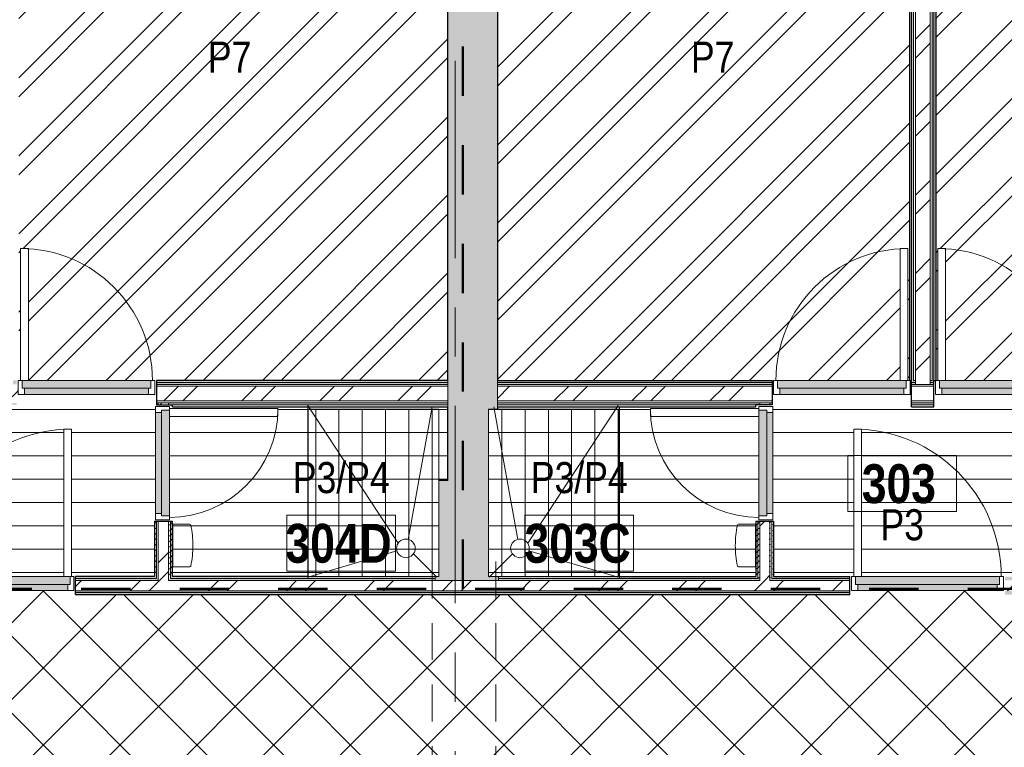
# Model space of a CAD drawing. Header units: millimetres. Extents: x -2764 to 55441, y -2158 to 22251.
# Tile 59 of 70: x 15192 to 21539, y 10874 to 15560. Entities that reach past the tile are written whole.
import ezdxf

# ---------------------------------------------------------------- set-up
doc = ezdxf.new("R2010")
doc.units = ezdxf.units.MM
for name, pattern in [('Dash', [635, 317.5, -317.5]), ('Grid Line 1_2_', [2222.5, 1270, -317.5, 317.5, -317.5]), ('Overhead', [396.875, 238.125, -158.75])]:
    doc.linetypes.add(name, pattern=pattern)
for name, color, linetype, lineweight, true_color in [('_ hall', 9, 'Continuous', 9, 0x808080), ('_Tuletõkketsoon', 1, 'Dash', 50, 0xff0000), ('Color Fill-2', 9, 'Continuous', 9, 0x808080), ('Color Fill-3', 7, 'Continuous', 9, 0xc0c040), ('Color Fill-4', 7, 'Continuous', 9, 0xab8450), ('Cut Pattern-1', 7, 'Continuous', 25, 0x787878), ('Cut Pattern-2', 7, 'Continuous', 9, 0x787878), ('Detail Items-2', 9, 'Continuous', 9, 0x808080), ('Doors-1', 7, 'Continuous', 9, 0x7da2b7), ('Doors-3', 7, 'Continuous', 9, 0x646464), ('Room Tags-1', 7, 'Continuous', 9, 0x800000)]:
    doc.layers.add(name, color=color, linetype=linetype, lineweight=lineweight, true_color=true_color)
for name, color, linetype, lineweight in [('_Overhead_', 7, 'Overhead', 9), ('Common Edges', 7, 'Continuous', 9), ('Cut Pattern-3', 7, 'Continuous', 9), ('Doors', 7, 'Continuous', 9), ('Doors-2', 7, 'Continuous', 18), ('Generic Models', 7, 'Continuous', 9), ('Grids-1', 7, 'Grid Line 1_2_', 9), ('Plan Swing', 7, 'Continuous', 9), ('Room Tags', 7, 'Continuous', 9), ('Thin Lines', 7, 'Continuous', 9), ('Walls-1', 7, 'Continuous', 25)]:
    doc.layers.add(name, color=color, linetype=linetype, lineweight=lineweight)
doc.styles.add('Swis721 Cn BT_1', font='swissc.ttf', dxfattribs={"height": 200})
doc.styles.add('Swis721 Cn BT_B', font='swisscb.ttf', dxfattribs={"height": 250})
pattern_1 = [(45, (0, 0), (0, 35.355339), [25, -25])]
pattern_2 = [(45, (0, 0), (-251.447, 251.447), []), (45, (0, 381), (-251.447, 251.447), [])]
pattern_3 = [(0, (0, 0), (0, 150), [])]

# ---------------------------------------------------------------- blocks, each defined once
blk = doc.blocks.new('SMA_D01_ 1-poolne - SU-P-10- 900x2100 3 korrus-2368596-3 Korruse põrandate  plaan')
at = {"layer": 'Doors-1'}
for points in [[(375, 34.5), (415, 34.5), (415, 84.5), (-415, 84.5), (-415, 34.5), (127.3, 34.5)], [(127.3, -5.5), (400, -5.5), (400, 34.5), (-400, 34.5), (-400, -5.5), (77.3, -5.5)]]:
    blk.add_hatch(color=256, dxfattribs=at).paths.add_polyline_path(points, flags=0)
at = {"layer": 'Doors'}
for p, q in [((375, 84.5), (-415, 84.5)), ((-400, 34.5), (400, 34.5)), ((400, -5.5), (-400, -5.5))]:
    blk.add_line(p, q, dxfattribs=at)
at = {"layer": 'Doors-2'}
for p, q in [((425, 934.5), (375, 934.5)), ((375, 934.5), (375, 84.5)), ((425, 84.5), (425, 934.5)), ((-415, 84.5), (-440, 84.5)), ((-440, 84.5), (-440, -5.5)), ((-415, 34.5), (-415, 84.5)), ((375, 84.5), (425, 84.5)), ((415, 84.5), (415, 34.5)), ((440, 84.5), (425, 84.5)), ((440, -5.5), (440, 84.5)), ((-400, 34.5), (-415, 34.5)), ((-400, -5.5), (-400, 34.5)), ((415, 34.5), (400, 34.5)), ((400, 34.5), (400, -5.5)), ((-440, -5.5), (-400, -5.5)), ((400, -5.5), (440, -5.5))]:
    blk.add_line(p, q, dxfattribs=at)
at = {"layer": 'Plan Swing'}
blk.add_arc((425, 84.5), 850, 90, 180, dxfattribs=at)
blk = doc.blocks.new('SMA_D01_ 1-poolne - SU-P-10- 900x2100 3 korrus-2368595-3 Korruse põrandate  plaan')
at = {"layer": 'Doors-1'}
for points in [[(-175.3, 5.5), (-400, 5.5), (-400, -34.5), (400, -34.5), (400, 5.5), (375, 5.5)], [(-277.2, -34.5), (-415, -34.5), (-415, -84.5), (415, -84.5), (415, -34.5), (-175.3, -34.5)]]:
    blk.add_hatch(color=256, dxfattribs=at).paths.add_polyline_path(points, flags=0)
at = {"layer": 'Doors'}
for p, q in [((-400, 5.5), (400, 5.5)), ((400, -34.5), (-400, -34.5)), ((-415, -84.5), (375, -84.5))]:
    blk.add_line(p, q, dxfattribs=at)
at = {"layer": 'Doors-2'}
for p, q in [((-440, -84.5), (-440, 5.5)), ((-440, 5.5), (-400, 5.5)), ((-400, 5.5), (-400, -34.5)), ((400, -34.5), (400, 5.5)), ((400, 5.5), (440, 5.5)), ((440, 5.5), (440, -84.5)), ((-415, -34.5), (-415, -84.5)), ((-400, -34.5), (-415, -34.5)), ((415, -34.5), (400, -34.5)), ((415, -84.5), (415, -34.5)), ((-415, -84.5), (-440, -84.5)), ((375, -84.5), (425, -84.5)), ((375, -934.5), (375, -84.5)), ((425, -84.5), (425, -934.5)), ((440, -84.5), (425, -84.5)), ((425, -934.5), (375, -934.5))]:
    blk.add_line(p, q, dxfattribs=at)
at = {"layer": 'Plan Swing'}
blk.add_arc((425, -84.5), 850, 180, 270, dxfattribs=at)
blk = doc.blocks.new('SMA_D01_ 1-poolne - SU-P-04 - 750x2100-1929738-3 Korruse põrandate  plaan')
at = {"layer": 'Doors-3'}
for points in [[(340, -38), (340, 12), (-340, 12), (-340, -38), (325, -38)], [(325, 52), (-325, 52), (-325, 12), (325, 12)]]:
    blk.add_hatch(color=256, dxfattribs=at).paths.add_polyline_path(points, flags=0)
at = {"layer": 'Doors'}
for p, q in [((-325, 52), (325, 52)), ((325, 12), (-325, 12)), ((-340, -38), (300, -38))]:
    blk.add_line(p, q, dxfattribs=at)
at = {"layer": 'Doors-2'}
for p, q in [((-365, -38), (-365, 52)), ((-365, 52), (-325, 52)), ((-340, 12), (-340, -38)), ((-325, 12), (-340, 12)), ((-325, 52), (-325, 12)), ((325, 12), (325, 52)), ((325, 52), (365, 52)), ((340, 12), (325, 12)), ((340, -38), (340, 12)), ((365, 52), (365, -38)), ((-340, -38), (-365, -38)), ((300, -38), (350, -38)), ((300, -738), (300, -38)), ((350, -38), (350, -738)), ((365, -38), (350, -38)), ((350, -738), (300, -738))]:
    blk.add_line(p, q, dxfattribs=at)
at = {"layer": 'Plan Swing'}
blk.add_arc((350, -38), 700, 180, 270, dxfattribs=at)
blk = doc.blocks.new('SMA_D01_ 1-poolne - SU-P-04 - 750x2100-1929737-3 Korruse põrandate  plaan')
at = {"layer": 'Doors-3'}
for points in [[(340, 38), (-340, 38), (-340, -12), (340, -12)], [(325, -12), (-325, -12), (-325, -52), (325, -52)]]:
    blk.add_hatch(color=256, dxfattribs=at).paths.add_polyline_path(points, flags=0)
at = {"layer": 'Doors'}
for p, q in [((300, 38), (-340, 38)), ((-325, -12), (325, -12)), ((325, -52), (-325, -52))]:
    blk.add_line(p, q, dxfattribs=at)
at = {"layer": 'Doors-2'}
for p, q in [((350, 738), (300, 738)), ((300, 738), (300, 38)), ((350, 38), (350, 738)), ((-340, 38), (-365, 38)), ((-365, 38), (-365, -52)), ((-340, -12), (-340, 38)), ((300, 38), (350, 38)), ((340, 38), (340, -12)), ((365, 38), (350, 38)), ((365, -52), (365, 38)), ((-365, -52), (-325, -52)), ((-325, -12), (-340, -12)), ((-325, -52), (-325, -12)), ((340, -12), (325, -12)), ((325, -12), (325, -52)), ((325, -52), (365, -52))]:
    blk.add_line(p, q, dxfattribs=at)
at = {"layer": 'Plan Swing'}
blk.add_arc((350, 38), 700, 90, 180, dxfattribs=at)
blk = doc.blocks.new('SMA_D01_ 1-poolne - SU-P-07 - 1000x2100 3korrus-2306931-3 Korruse põrandate  plaan')
at = {"layer": 'Doors-1'}
for points in [[(-450, -8), (450, -8), (450, 32), (-450, 32)], [(425, -58), (465, -58), (465, -8), (-465, -8), (-465, -58), (404.6, -58)]]:
    blk.add_hatch(color=256, dxfattribs=at).paths.add_polyline_path(points, flags=0)
at = {"layer": 'Doors'}
for p, q in [((-450, 32), (450, 32)), ((-465, -58), (425, -58)), ((450, -8), (-450, -8))]:
    blk.add_line(p, q, dxfattribs=at)
at = {"layer": 'Doors-2'}
for p, q in [((-490, -58), (-490, 32)), ((-490, 32), (-450, 32)), ((-450, 32), (-450, -8)), ((450, -8), (450, 32)), ((450, 32), (490, 32)), ((490, 32), (490, -58)), ((-465, -58), (-490, -58)), ((-465, -8), (-465, -58)), ((-450, -8), (-465, -8)), ((425, -58), (475, -58)), ((425, -1008), (425, -58)), ((465, -8), (450, -8)), ((465, -58), (465, -8)), ((475, -58), (475, -1008)), ((490, -58), (475, -58)), ((475, -1008), (425, -1008))]:
    blk.add_line(p, q, dxfattribs=at)
at = {"layer": 'Plan Swing'}
blk.add_arc((475, -58), 950, 180, 270, dxfattribs=at)
blk = doc.blocks.new('SMA_D01_ 1-poolne - SU-P-07 - 1000x2100 3korrus-2306930-3 Korruse põrandate  plaan')
at = {"layer": 'Doors-1'}
for points in [[(450, 58), (-465, 58), (-465, 8), (465, 8), (465, 58)], [(-450, 8), (-450, -32), (450, -32), (450, 8), (82.2, 8)]]:
    blk.add_hatch(color=256, dxfattribs=at).paths.add_polyline_path(points, flags=0)
at = {"layer": 'Doors'}
for p, q in [((425, 58), (-465, 58)), ((-450, 8), (450, 8)), ((450, -32), (-450, -32))]:
    blk.add_line(p, q, dxfattribs=at)
at = {"layer": 'Doors-2'}
for p, q in [((475, 1008), (425, 1008)), ((425, 1008), (425, 58)), ((475, 58), (475, 1008)), ((-465, 58), (-490, 58)), ((-490, 58), (-490, -32)), ((-465, 8), (-465, 58)), ((-450, 8), (-465, 8)), ((-450, -32), (-450, 8)), ((425, 58), (475, 58)), ((465, 8), (450, 8)), ((450, 8), (450, -32)), ((465, 58), (465, 8)), ((490, 58), (475, 58)), ((490, -32), (490, 58)), ((-490, -32), (-450, -32)), ((450, -32), (490, -32))]:
    blk.add_line(p, q, dxfattribs=at)
at = {"layer": 'Plan Swing'}
blk.add_arc((475, 58), 950, 90, 180, dxfattribs=at)
blk = doc.blocks.new('Mediclinics_Steel paper towel CZ folds dispenser_DT0106x - DT0106C-1389350-3 Korruse põrandate  plaan')
at = {"layer": 'Generic Models'}
for p, q in [((10095, 12180.1), (10095, 12315.6)), ((10204.4, 12317.6), (10097, 12317.6)), ((10095, 12180.1), (10095, 12044.6)), ((10204.4, 12042.6), (10097, 12042.6))]:
    blk.add_line(p, q, dxfattribs=at)
for centre, radius, start, end in [((10097, 12315.6), 2, 90, 180), ((10204.4, 12310.6), 7, 11.89221, 90), ((9584.5, 12180.1), 640.5, 0.00442, 11.89221), ((9584.5, 12180.2), 640.5, 348.10779, 359.99558), ((10097, 12044.6), 2, 180, 270), ((10204.4, 12049.6), 7, 270, 348.10779)]:
    blk.add_arc(centre, radius, start, end, dxfattribs=at)
blk = doc.blocks.new('1_0 Room Tag - 2_5mm Nr-411650-3 Korruse põrandate  plaan')
at = {"layer": 'Room Tags'}
for p, q in [((3.5, 1.8), (-3.5, 1.8)), ((-3.5, 1.8), (-3.5, -1.8)), ((3.5, 1.8), (3.5, -1.8)), ((3.5, -1.8), (-3.5, -1.8))]:
    blk.add_line(p, q, dxfattribs=at)

msp = doc.modelspace()

# ---------------------------------------------------------------- hatches: boundary and pattern name
at = {"layer": 'Color Fill-2'}
h = msp.add_hatch(dxfattribs=at)
h.set_pattern_fill('FP_38', color=256, style=0, pattern_type=2)
h.set_pattern_definition(pattern_3)
h.paths.add_polyline_path([(15541.7, 11915.1), (15551.7, 11915.1), (15551.7, 11973.1), (16060.8, 11973.1), (16060.8, 12329.6), (16118.8, 12329.6), (16118.8, 12339.6), (16066.8, 12339.6), (16066.8, 13069.6), (16118.8, 13069.6), (16118.8, 13079.6), (16073.3, 13079.6), (16073.3, 13151.6), (16063.3, 13151.6), (16063.3, 13146.1), (15183.3, 13146.1), (15183.3, 13151.6), (15173.3, 13151.6), (15173.3, 13067.1), (15029.3, 13067.1), (15029.3, 13151.6), (15019.3, 13151.6), (15019.3, 13146.1), (14139.3, 13146.1), (14139.3, 13151.6), (14129.3, 13151.6), (14129.3, 13079.6), (14083.8, 13079.6), (14083.8, 13069.6), (14135.8, 13069.6), (14135.8, 12339.6), (14083.8, 12339.6), (14083.8, 12329.6), (14141.8, 12329.6), (14141.8, 11973.1), (14551.7, 11973.1), (14551.7, 11915.1), (14561.7, 11915.1), (14561.7, 11973.1), (15476.7, 11973.1), (15476.7, 12923.1), (15526.7, 12923.1), (15526.7, 11973.1), (15541.7, 11973.1), (15541.7, 11923.1)], flags=0)
h = msp.add_hatch(dxfattribs=at)
h.set_pattern_fill('FP_38', color=256, style=0, pattern_type=2)
h.set_pattern_definition(pattern_3)
h.paths.add_polyline_path([(20554, 11915.1), (20554, 11973.1), (20569, 11973.1), (20569, 12923.1), (20619, 12923.1), (20619, 11973.1), (21534, 11973.1), (21534, 11915.1), (21544, 11915.1), (21544, 11973.1), (21972.3, 11973.1), (21972.3, 12329.6), (22030.3, 12329.6), (22030.3, 12339.6), (21978.3, 12339.6), (21978.3, 13069.6), (22030.3, 13069.6), (22030.3, 13079.6), (21985.7, 13079.6), (21985.7, 13151.6), (21975.7, 13151.6), (21975.7, 13146.1), (21095.7, 13146.1), (21095.7, 13151.6), (21085.7, 13151.6), (21085.7, 13067.1), (20941.7, 13067.1), (20941.7, 13151.6), (20931.7, 13151.6), (20931.7, 13146.1), (20051.7, 13146.1), (20051.7, 13151.6), (20041.7, 13151.6), (20041.7, 13079.6), (19995.3, 13079.6), (19995.3, 13069.6), (20047.3, 13069.6), (20047.3, 12339.6), (19995.3, 12339.6), (19995.3, 12329.6), (20053.3, 12329.6), (20053.3, 11973.1), (20544, 11973.1), (20544, 11915.1)], flags=0)
h = msp.add_hatch(dxfattribs=at)
h.set_pattern_fill('FP_38', color=256, style=0, pattern_type=2)
h.set_pattern_definition(pattern_3)
h.paths.add_polyline_path([(16286.3, 11973.1), (17051.2, 11973.1), (17051.2, 13052.1), (17893.9, 13052.1), (17893.9, 12592.2), (17951.7, 12592.2), (17951.7, 13067.1), (16176.8, 13067.1), (16176.8, 13079.6), (16118.8, 13079.6), (16118.8, 13069.6), (16156.8, 13069.6), (16156.8, 13054.6), (16856.8, 13054.6), (16856.8, 13004.6), (16156.8, 13004.6), (16156.8, 12339.6), (16118.8, 12339.6), (16118.8, 12329.6), (16176.8, 12329.6), (16176.8, 11973.1)], flags=0)
h = msp.add_hatch(dxfattribs=at)
h.set_pattern_fill('FP_38', color=256, style=0, pattern_type=2)
h.set_pattern_definition(pattern_3)
h.paths.add_polyline_path([(19057.4, 11973.1), (19937.3, 11973.1), (19937.3, 12329.6), (19995.3, 12329.6), (19995.3, 12339.6), (19957.3, 12339.6), (19957.3, 13004.6), (19257.3, 13004.6), (19257.3, 13054.6), (19957.3, 13054.6), (19957.3, 13069.6), (19995.3, 13069.6), (19995.3, 13079.6), (19937.3, 13079.6), (19937.3, 13067.1), (18271.7, 13067.1), (18271.7, 13052.1), (19057.4, 13052.1), (19057.4, 12092.5)], flags=0)
at = {"layer": 'Color Fill-3'}
h = msp.add_hatch(dxfattribs=at)
h.set_pattern_fill('FP_3', color=256, style=0, pattern_type=2)
h.set_pattern_definition(pattern_2)
h.paths.add_polyline_path([(16073.3, 13151.6), (16073.3, 13236.1), (17951.7, 13236.1), (17951.7, 18020.9), (17517.8, 18020.9), (17517.8, 18111.9), (15517.8, 18111.9), (15517.8, 18020.9), (15241.8, 18020.9), (15241.8, 17811.9), (15185.8, 17811.9), (15185.8, 13236.1), (15198.3, 13236.1), (15198.3, 14086.1), (15248.3, 14086.1), (15248.3, 13236.1), (16063.3, 13236.1), (16063.3, 13151.6)], flags=0)
h.paths.add_polyline_path([(15173.3, 13151.6), (15183.3, 13151.6), (15183.3, 13236.1), (15173.3, 13236.1), (15173.3, 13186.1)], flags=0)
h = msp.add_hatch(dxfattribs=at)
h.set_pattern_fill('FP_3', color=256, style=0, pattern_type=2)
h.set_pattern_definition(pattern_2)
h.paths.add_polyline_path([(20931.7, 13151.6), (20941.7, 13151.6), (20941.7, 13236.1), (20931.7, 13236.1), (20931.7, 13186.1)], flags=0)
h.paths.add_polyline_path([(20051.7, 13151.6), (20051.7, 13236.1), (20866.7, 13236.1), (20866.7, 14086.1), (20916.7, 14086.1), (20916.7, 13236.1), (20929.2, 13236.1), (20929.2, 17811.9), (20977.1, 17811.9), (20977.1, 18111.9), (20942.1, 18111.9), (20942.1, 18020.9), (20483.4, 18020.9), (20483.4, 18111.9), (18483.4, 18111.9), (18483.4, 18020.9), (18271.7, 18020.9), (18271.7, 13236.1), (20041.7, 13236.1), (20041.7, 13151.6)], flags=0)
h = msp.add_hatch(dxfattribs=at)
h.set_pattern_fill('FP_3', color=256, style=0, pattern_type=2)
h.set_pattern_definition(pattern_2)
h.paths.add_polyline_path([(21085.7, 13151.6), (21095.7, 13151.6), (21095.7, 13236.1), (21085.7, 13236.1), (21085.7, 13170.8)], flags=0)
h.paths.add_polyline_path([(21975.7, 13151.6), (21985.7, 13151.6), (21985.7, 13236.1), (22965.8, 13236.1), (22965.8, 13767.1), (23835.8, 13767.1), (23835.8, 14543.4), (23896.7, 14543.4), (23896.7, 17811.9), (21098.2, 17811.9), (21098.2, 13236.1), (21110.7, 13236.1), (21110.7, 14086.1), (21160.7, 14086.1), (21160.7, 13236.1), (21975.7, 13236.1), (21975.7, 13186.1)], flags=0)
at = {"layer": 'Color Fill-4'}
h = msp.add_hatch(dxfattribs=at)
h.set_pattern_fill('FP_39', color=256, style=0, pattern_type=2)
h.set_pattern_definition([(45, (0, 0), (-247.4874, 247.4874), []), (135, (0, 0), (-247.4874, -247.4874), [])])
h.paths.add_polyline_path([(15197.2, 10554.1), (15197.2, 10586.1), (16377.2, 10586.1), (16377.2, 10554.1), (16387.1, 10554.1), (16387.2, 10612.1), (18011.7, 10612.1), (18011.7, 10627.1), (20544, 10626.6), (20544, 10569.1), (20554, 10569.1), (20554, 10601.1), (21534, 10601.1), (21534, 10569.1), (21544, 10569.1), (21544, 10627.1), (23863.1, 10627.1), (24023.1, 10577.1), (29866, 10577.1), (29866, 10579.1), (30016, 10579.1), (30015.7, 11824.1), (29866, 11824.1), (29866, 11857.1), (27555.8, 11857.6), (27555.8, 11915.1), (27545.8, 11915.1), (27545.8, 11857.1), (27530.8, 11857.1), (27530.8, 10907.1), (27480.8, 10907.1), (27480.8, 11857.1), (26565.8, 11857.1), (26565.8, 11915.1), (26555.8, 11915.1), (26555.8, 11857.1), (21544, 11857.1), (21544, 11915.1), (21534, 11915.1), (21534, 11883.1), (20554, 11883.1), (20554, 11915.1), (20544, 11915.1), (20544, 11857.1), (15551.7, 11857.1), (15551.7, 11915.1), (15541.7, 11915.1), (15541.7, 11883.1), (14561.7, 11883.8), (14561.7, 11915.1), (14551.7, 11915.1), (14551.7, 11857.1), (9516.8, 11857.1), (9516.8, 11915.1), (9506.8, 11915.1), (9506.8, 11857.1), (8591.8, 11857.1), (8591.8, 10907.1), (8541.8, 10907.1), (8541.8, 11857.1), (8526.8, 11857.1), (8526.8, 11915.1), (8516.8, 11915.1), (8516.8, 11857.1), (5863.8, 11857.1), (5863.8, 10657.1), (12150.5, 10657.1), (12150.5, 10612.1), (15187.2, 10612.1), (15187.2, 10554.1)], flags=0)
at = {"layer": 'Cut Pattern-1'}
for points in [[(18213.9, 12592.2), (18213.9, 13052.1), (18271.7, 13052.1), (18271.7, 18116.9), (17951.7, 18116.9), (17951.7, 12592.2)], [(18279.5, 11948.1), (18279.5, 11973.1), (18213.9, 11973.1), (18213.9, 12592.2), (17893.9, 12592.2), (17893.9, 11973.1), (17869.5, 11973.1), (17869.5, 11948.1), (18271.7, 11948.1)]]:
    msp.add_hatch(color=256, dxfattribs=at).paths.add_polyline_path(points, flags=0)
at = {"layer": 'Cut Pattern-2'}
h = msp.add_hatch(dxfattribs=at)
h.set_pattern_fill('FP_3', color=256, style=0, pattern_type=2)
h.set_pattern_definition(pattern_2)
h.paths.add_polyline_path([(20966.2, 13211.1), (21061.2, 13211.1), (21061.2, 17811.9), (20966.2, 17811.9), (20966.2, 13223.6)], flags=0)
h = msp.add_hatch(dxfattribs=at)
h.set_pattern_fill('FP_3', color=256, style=0, pattern_type=2)
h.set_pattern_definition(pattern_2)
h.paths.add_polyline_path([(17878.1, 13104.1), (17951.7, 13104.1), (17951.7, 13199.1), (16073.3, 13199.1), (16073.3, 13104.1), (17239.2, 13104.1)], flags=0)
h.paths.add_polyline_path([(15173.3, 13104.1), (15173.3, 13199.1), (15029.3, 13199.1), (15029.3, 13104.1)], flags=0)
h.paths.add_polyline_path([(14052.1, 13104.1), (14129.3, 13104.1), (14129.3, 13199.1), (13151.8, 13199.1), (13151.8, 13104.1), (13406.3, 13104.1)], flags=0)
h = msp.add_hatch(dxfattribs=at)
h.set_pattern_fill('FP_3', color=256, style=0, pattern_type=2)
h.set_pattern_definition(pattern_2)
h.paths.add_polyline_path([(18271.7, 13104.1), (20041.7, 13104.1), (20041.7, 13199.1), (18271.7, 13199.1), (18271.7, 13138.3)], flags=0)
h.paths.add_polyline_path([(22349.8, 13104.1), (22965.8, 13104.1), (22965.8, 13199.1), (21985.7, 13199.1), (21985.7, 13104.1)], flags=0)
h.paths.add_polyline_path([(20954.2, 13104.1), (21085.7, 13104.1), (21085.7, 13199.1), (20941.7, 13199.1), (20941.7, 13104.1)], flags=0)
h = msp.add_hatch(dxfattribs=at)
h.set_pattern_fill('FP_3', color=256, style=0, pattern_type=2)
h.set_pattern_definition(pattern_2)
h.paths.add_polyline_path([(16085.8, 11948.1), (16151.8, 11948.1), (16151.8, 12329.6), (16085.8, 12329.6), (16085.8, 11960.6)], flags=0)
h.paths.add_polyline_path([(16085.8, 13079.6), (16151.8, 13079.6), (16151.8, 13092.1), (16085.8, 13092.1)], flags=0)
h = msp.add_hatch(dxfattribs=at)
h.set_pattern_fill('FP_3', color=256, style=0, pattern_type=2)
h.set_pattern_definition(pattern_2)
h.paths.add_polyline_path([(19962.3, 11948.1), (20028.3, 11948.1), (20028.3, 12329.6), (19962.3, 12329.6), (19962.3, 11956.6)], flags=0)
h.paths.add_polyline_path([(20028.3, 13079.6), (20028.3, 13092.1), (19962.3, 13092.1), (19962.3, 13079.6), (20014.4, 13079.6)], flags=0)
h = msp.add_hatch(dxfattribs=at)
h.set_pattern_fill('FP_3', color=256, style=0, pattern_type=2)
h.set_pattern_definition(pattern_2)
h.paths.add_polyline_path([(17951.7, 11882.1), (18054.5, 11882.1), (18054.5, 11948.1), (15551.7, 11948.1), (15551.7, 11882.1), (17239.2, 11882.1)], flags=0)
h.paths.add_polyline_path([(12656.8, 11882.1), (14551.7, 11882.1), (14551.7, 11948.1), (9516.8, 11948.1), (9516.8, 11882.1), (12653.5, 11882.1)], flags=0)
h.paths.add_polyline_path([(6654.9, 11882.1), (8516.8, 11882.1), (8516.8, 11948.1), (6388.1, 11948.1), (6388.1, 11882.1), (6654.5, 11882.1)], flags=0)
h = msp.add_hatch(dxfattribs=at)
h.set_pattern_fill('FP_3', color=256, style=0, pattern_type=2)
h.set_pattern_definition(pattern_2)
h.paths.add_polyline_path([(29866, 11882.1), (29866, 11948.1), (27555.8, 11948.1), (27555.8, 11882.1), (28738.1, 11882.1)], flags=0)
h.paths.add_polyline_path([(25863.4, 11882.1), (26555.8, 11882.1), (26555.8, 11948.1), (21544, 11948.1), (21544, 11882.1), (25543.9, 11882.1)], flags=0)
h.paths.add_polyline_path([(18271.7, 11882.1), (20544, 11882.1), (20544, 11948.1), (18054.5, 11948.1), (18054.5, 11882.1)], flags=0)
at = {"layer": 'Cut Pattern-3'}
h = msp.add_hatch(dxfattribs=at)
h.set_pattern_fill('FP_1', color=256, style=0, pattern_type=2)
h.set_pattern_definition(pattern_1)
h.paths.add_polyline_path([(20941.7, 13236.1), (20941.7, 17811.9), (20929.2, 17811.9), (20929.2, 13236.1)], flags=0)
h = msp.add_hatch(dxfattribs=at)
h.set_pattern_fill('FP_1', color=256, style=0, pattern_type=2)
h.set_pattern_definition(pattern_1)
h.paths.add_polyline_path([(20954.2, 13236.1), (20954.2, 17811.9), (20941.7, 17811.9), (20941.7, 13236.1)], flags=0)
h = msp.add_hatch(dxfattribs=at)
h.set_pattern_fill('FP_1', color=256, style=0, pattern_type=2)
h.set_pattern_definition(pattern_1)
h.paths.add_polyline_path([(21073.2, 13236.1), (21085.7, 13236.1), (21085.7, 17811.9), (21073.2, 17811.9), (21073.2, 13486.9)], flags=0)
h = msp.add_hatch(dxfattribs=at)
h.set_pattern_fill('FP_1', color=256, style=0, pattern_type=2)
h.set_pattern_definition(pattern_1)
h.paths.add_polyline_path([(21098.2, 13236.1), (21098.2, 17811.9), (21085.7, 17811.9), (21085.7, 13236.1)], flags=0)
h = msp.add_hatch(dxfattribs=at)
h.set_pattern_fill('FP_1', color=256, style=0, pattern_type=2)
h.set_pattern_definition(pattern_1)
h.paths.add_polyline_path([(16073.3, 13223.6), (17951.7, 13223.6), (17951.7, 13236.1), (16073.3, 13236.1)], flags=0)
h.paths.add_polyline_path([(15173.3, 13223.6), (15173.3, 13236.1), (15148.8, 13236.1), (15148.8, 13223.6), (15160.8, 13223.6)], flags=0)
h.paths.add_polyline_path([(15041.8, 13223.6), (15053.8, 13223.6), (15053.8, 13236.1), (15029.3, 13236.1), (15029.3, 13223.6)], flags=0)
h.paths.add_polyline_path([(13213.4, 13223.6), (14129.3, 13223.6), (14129.3, 13236.1), (13151.8, 13236.1), (13151.8, 13223.6), (13206.6, 13223.6)], flags=0)
h = msp.add_hatch(dxfattribs=at)
h.set_pattern_fill('FP_1', color=256, style=0, pattern_type=2)
h.set_pattern_definition(pattern_1)
h.paths.add_polyline_path([(17878.1, 13211.1), (17951.7, 13211.1), (17951.7, 13223.6), (16073.3, 13223.6), (16073.3, 13211.1), (17239.2, 13211.1)], flags=0)
h.paths.add_polyline_path([(15041.8, 13211.1), (15053.8, 13211.1), (15053.8, 13223.6), (15029.3, 13223.6), (15029.3, 13211.1)], flags=0)
h.paths.add_polyline_path([(15148.8, 13211.1), (15173.3, 13211.1), (15173.3, 13223.6), (15148.8, 13223.6)], flags=0)
h.paths.add_polyline_path([(13208.2, 13211.1), (14129.3, 13211.1), (14129.3, 13223.6), (13151.8, 13223.6), (13151.8, 13211.1), (13201.4, 13211.1)], flags=0)
h = msp.add_hatch(dxfattribs=at)
h.set_pattern_fill('FP_1', color=256, style=0, pattern_type=2)
h.set_pattern_definition(pattern_1)
h.paths.add_polyline_path([(22960.9, 13223.6), (22965.8, 13223.6), (22965.8, 13236.1), (21985.7, 13236.1), (21985.7, 13223.6), (22349.8, 13223.6)], flags=0)
h.paths.add_polyline_path([(20954.2, 13223.6), (20966.2, 13223.6), (20966.2, 13236.1), (20941.7, 13236.1), (20941.7, 13223.6)], flags=0)
h.paths.add_polyline_path([(21072.2, 13223.6), (21085.7, 13223.6), (21085.7, 13236.1), (21061.2, 13236.1), (21061.2, 13223.6)], flags=0)
h.paths.add_polyline_path([(18516.9, 13223.6), (20041.7, 13223.6), (20041.7, 13236.1), (18271.7, 13236.1), (18271.7, 13223.6)], flags=0)
h = msp.add_hatch(dxfattribs=at)
h.set_pattern_fill('FP_1', color=256, style=0, pattern_type=2)
h.set_pattern_definition(pattern_1)
h.paths.add_polyline_path([(22349.8, 13211.1), (22965.8, 13211.1), (22965.8, 13223.6), (21985.7, 13223.6), (21985.7, 13211.1)], flags=0)
h.paths.add_polyline_path([(21085.7, 13211.1), (21085.7, 13223.6), (21061.2, 13223.6), (21061.2, 13211.1), (21073.2, 13211.1)], flags=0)
h.paths.add_polyline_path([(20954.2, 13211.1), (20966.2, 13211.1), (20966.2, 13223.6), (20941.7, 13223.6), (20941.7, 13211.1)], flags=0)
h.paths.add_polyline_path([(18516.9, 13211.1), (20041.7, 13211.1), (20041.7, 13223.6), (18271.7, 13223.6), (18271.7, 13211.1)], flags=0)
h = msp.add_hatch(dxfattribs=at)
h.set_pattern_fill('FP_1', color=256, style=0, pattern_type=2)
h.set_pattern_definition(pattern_1)
h.paths.add_polyline_path([(16085.8, 13079.6), (16085.8, 13092.1), (16073.3, 13092.1), (16073.3, 13079.6)], flags=0)
h.paths.add_polyline_path([(16151.8, 13079.6), (17951.7, 13079.6), (17951.7, 13092.1), (16151.8, 13092.1)], flags=0)
h.paths.add_polyline_path([(14025.8, 13079.6), (14050.8, 13079.6), (14050.8, 13092.1), (13151.8, 13092.1), (13151.8, 13079.6), (13406.3, 13079.6)], flags=0)
h.paths.add_polyline_path([(14129.3, 13079.6), (14129.3, 13092.1), (14116.8, 13092.1), (14116.8, 13079.6)], flags=0)
h.paths.add_polyline_path([(15029.3, 13079.6), (15173.3, 13079.6), (15173.3, 13092.1), (15029.3, 13092.1)], flags=0)
h = msp.add_hatch(dxfattribs=at)
h.set_pattern_fill('FP_1', color=256, style=0, pattern_type=2)
h.set_pattern_definition(pattern_1)
h.paths.add_polyline_path([(21997.3, 13079.6), (21997.3, 13092.1), (21985.7, 13092.1), (21985.7, 13079.6)], flags=0)
h.paths.add_polyline_path([(22063.3, 13079.6), (22965.8, 13079.6), (22965.8, 13092.1), (22063.3, 13092.1)], flags=0)
h.paths.add_polyline_path([(21073.2, 13079.6), (21085.7, 13079.6), (21085.7, 13092.1), (20941.7, 13092.1), (20941.7, 13079.6), (21072.2, 13079.6)], flags=0)
h.paths.add_polyline_path([(19957.3, 13079.6), (19962.3, 13079.6), (19962.3, 13092.1), (18271.7, 13092.1), (18271.7, 13079.6), (19937.3, 13079.6)], flags=0)
h.paths.add_polyline_path([(20028.3, 13079.6), (20041.7, 13079.6), (20041.7, 13092.1), (20028.3, 13092.1)], flags=0)
h = msp.add_hatch(dxfattribs=at)
h.set_pattern_fill('FP_1', color=256, style=0, pattern_type=2)
h.set_pattern_definition(pattern_1)
h.paths.add_polyline_path([(16073.3, 11973.1), (16073.3, 12329.6), (16060.8, 12329.6), (16060.8, 11973.1)], flags=0)
h = msp.add_hatch(dxfattribs=at)
h.set_pattern_fill('FP_1', color=256, style=0, pattern_type=2)
h.set_pattern_definition(pattern_1)
h.paths.add_polyline_path([(16154.1, 11960.6), (16164.3, 11960.6), (16164.3, 12329.6), (16151.8, 12329.6), (16151.8, 11960.6)], flags=0)
h = msp.add_hatch(dxfattribs=at)
h.set_pattern_fill('FP_1', color=256, style=0, pattern_type=2)
h.set_pattern_definition(pattern_1)
h.paths.add_polyline_path([(16176.8, 11973.1), (16176.8, 12329.6), (16164.3, 12329.6), (16164.3, 11973.1)], flags=0)
h = msp.add_hatch(dxfattribs=at)
h.set_pattern_fill('FP_1', color=256, style=0, pattern_type=2)
h.set_pattern_definition(pattern_1)
h.paths.add_polyline_path([(19949.8, 11973.1), (19949.8, 12329.6), (19937.3, 12329.6), (19937.3, 11973.1)], flags=0)
h = msp.add_hatch(dxfattribs=at)
h.set_pattern_fill('FP_1', color=256, style=0, pattern_type=2)
h.set_pattern_definition(pattern_1)
h.paths.add_polyline_path([(19949.8, 11960.6), (19962.3, 11960.6), (19962.3, 12329.6), (19949.8, 12329.6), (19949.8, 11963)], flags=0)
h = msp.add_hatch(dxfattribs=at)
h.set_pattern_fill('FP_1', color=256, style=0, pattern_type=2)
h.set_pattern_definition(pattern_1)
h.paths.add_polyline_path([(20028.3, 11960.6), (20040.8, 11960.6), (20040.8, 12329.6), (20028.3, 12329.6), (20028.3, 11973.1)], flags=0)
h = msp.add_hatch(dxfattribs=at)
h.set_pattern_fill('FP_1', color=256, style=0, pattern_type=2)
h.set_pattern_definition(pattern_1)
h.paths.add_polyline_path([(20053.3, 11973.1), (20053.3, 12329.6), (20040.8, 12329.6), (20040.8, 11973.1)], flags=0)
h = msp.add_hatch(dxfattribs=at)
h.set_pattern_fill('FP_1', color=256, style=0, pattern_type=2)
h.set_pattern_definition(pattern_1)
h.paths.add_polyline_path([(17834.4, 11960.6), (17869.5, 11960.6), (17869.5, 11973.1), (16164.3, 11973.1), (16164.3, 11960.6), (17239.2, 11960.6)], flags=0)
h.paths.add_polyline_path([(15961.6, 11960.6), (16073.3, 11960.6), (16073.3, 11973.1), (15551.7, 11973.1), (15551.7, 11960.6)], flags=0)
h.paths.add_polyline_path([(13406.3, 11960.6), (14038.3, 11960.6), (14038.3, 11973.1), (12648.5, 11973.1), (12648.5, 11960.6), (13161.7, 11960.6)], flags=0)
h.paths.add_polyline_path([(14129.3, 11960.6), (14551.7, 11960.6), (14551.7, 11973.1), (14129.3, 11973.1)], flags=0)
h.paths.add_polyline_path([(11504, 11960.6), (12034, 11960.6), (12034, 11973.1), (11504, 11973.1)], flags=0)
h.paths.add_polyline_path([(12448.1, 11960.6), (12584, 11960.6), (12584, 11973.1), (12178, 11973.1), (12178, 11960.6)], flags=0)
h.paths.add_polyline_path([(10212.2, 11960.6), (11439.5, 11960.6), (11439.5, 11973.1), (10075.3, 11973.1), (10075.3, 11960.6)], flags=0)
h.paths.add_polyline_path([(9892.8, 11960.6), (9984.3, 11960.6), (9984.3, 11973.1), (9516.8, 11973.1), (9516.8, 11960.6), (9573.4, 11960.6)], flags=0)
h.paths.add_polyline_path([(6683.7, 11960.6), (7949.3, 11960.6), (7949.3, 11973.1), (6388.1, 11973.1), (6388.1, 11960.6), (6683.3, 11960.6)], flags=0)
h.paths.add_polyline_path([(8516.8, 11960.6), (8516.8, 11973.1), (8040.3, 11973.1), (8040.3, 11960.6), (8295.7, 11960.6)], flags=0)
h = msp.add_hatch(dxfattribs=at)
h.set_pattern_fill('FP_1', color=256, style=0, pattern_type=2)
h.set_pattern_definition(pattern_1)
h.paths.add_polyline_path([(17869.5, 11948.1), (17869.5, 11960.6), (16151.8, 11960.6), (16151.8, 11948.1), (17866.2, 11948.1)], flags=0)
h.paths.add_polyline_path([(15961.6, 11948.1), (16085.8, 11948.1), (16085.8, 11960.6), (15551.7, 11960.6), (15551.7, 11948.1)], flags=0)
h.paths.add_polyline_path([(14116.8, 11948.1), (14551.7, 11948.1), (14551.7, 11960.6), (14116.8, 11960.6)], flags=0)
h.paths.add_polyline_path([(14050.8, 11948.1), (14050.8, 11960.6), (12648.5, 11960.6), (12648.5, 11948.1), (14045.1, 11948.1)], flags=0)
h.paths.add_polyline_path([(12046.5, 11948.1), (12046.5, 11960.6), (11504, 11960.6), (11504, 11948.1), (11597.1, 11948.1)], flags=0)
h.paths.add_polyline_path([(10851, 11948.1), (11439.5, 11948.1), (11439.5, 11960.6), (10062.8, 11960.6), (10062.8, 11948.1), (10212.2, 11948.1)], flags=0)
h.paths.add_polyline_path([(12448.1, 11948.1), (12584, 11948.1), (12584, 11960.6), (12165.5, 11960.6), (12165.5, 11948.1)], flags=0)
h.paths.add_polyline_path([(9573.4, 11948.1), (9996.8, 11948.1), (9996.8, 11960.6), (9516.8, 11960.6), (9516.8, 11948.1)], flags=0)
h.paths.add_polyline_path([(8032.4, 11948.1), (8516.8, 11948.1), (8516.8, 11960.6), (8027.8, 11960.6), (8027.8, 11948.1)], flags=0)
h.paths.add_polyline_path([(6679.1, 11948.1), (7961.8, 11948.1), (7961.8, 11960.6), (6388.1, 11960.6), (6388.1, 11948.1), (6678.7, 11948.1)], flags=0)
h = msp.add_hatch(dxfattribs=at)
h.set_pattern_fill('FP_1', color=256, style=0, pattern_type=2)
h.set_pattern_definition(pattern_1)
h.paths.add_polyline_path([(28738.1, 11960.6), (29866, 11960.6), (29866, 11973.1), (28193.3, 11973.1), (28193.3, 11960.6), (28418.6, 11960.6)], flags=0)
h.paths.add_polyline_path([(28102.3, 11960.6), (28102.3, 11973.1), (27555.8, 11973.1), (27555.8, 11960.6), (28099.2, 11960.6)], flags=0)
h.paths.add_polyline_path([(25543.9, 11960.6), (26018.8, 11960.6), (26018.8, 11973.1), (24582.7, 11973.1), (24582.7, 11960.6), (24961.2, 11960.6)], flags=0)
h.paths.add_polyline_path([(26555.8, 11960.6), (26555.8, 11973.1), (26109.8, 11973.1), (26109.8, 11960.6), (26182.8, 11960.6)], flags=0)
h.paths.add_polyline_path([(24071.3, 11960.6), (24518.2, 11960.6), (24518.2, 11973.1), (24071.3, 11973.1)], flags=0)
h.paths.add_polyline_path([(23927.3, 11960.6), (23927.3, 11973.1), (23508.2, 11973.1), (23508.2, 11960.6), (23880.2, 11960.6)], flags=0)
h.paths.add_polyline_path([(21711, 11960.6), (21984.8, 11960.6), (21984.8, 11973.1), (21544, 11973.1), (21544, 11960.6)], flags=0)
h.paths.add_polyline_path([(22349.8, 11960.6), (23443.7, 11960.6), (23443.7, 11973.1), (22075.8, 11973.1), (22075.8, 11960.6)], flags=0)
h.paths.add_polyline_path([(18516.9, 11960.6), (19949.8, 11960.6), (19949.8, 11973.1), (18279.5, 11973.1), (18279.5, 11960.6)], flags=0)
h.paths.add_polyline_path([(20040.8, 11960.6), (20544, 11960.6), (20544, 11973.1), (20040.8, 11973.1)], flags=0)
h = msp.add_hatch(dxfattribs=at)
h.set_pattern_fill('FP_1', color=256, style=0, pattern_type=2)
h.set_pattern_definition(pattern_1)
h.paths.add_polyline_path([(29866, 11948.1), (29866, 11960.6), (28180.8, 11960.6), (28180.8, 11948.1), (28738.1, 11948.1)], flags=0)
h.paths.add_polyline_path([(27555.8, 11948.1), (28114.8, 11948.1), (28114.8, 11960.6), (27555.8, 11960.6)], flags=0)
h.paths.add_polyline_path([(26031.3, 11948.1), (26031.3, 11960.6), (24582.7, 11960.6), (24582.7, 11948.1), (25863.4, 11948.1)], flags=0)
h.paths.add_polyline_path([(26097.3, 11948.1), (26555.8, 11948.1), (26555.8, 11960.6), (26097.3, 11960.6)], flags=0)
h.paths.add_polyline_path([(22783.4, 11948.1), (23443.7, 11948.1), (23443.7, 11960.6), (22063.3, 11960.6), (22063.3, 11948.1), (22349.8, 11948.1)], flags=0)
h.paths.add_polyline_path([(23508.2, 11948.1), (23939.8, 11948.1), (23939.8, 11960.6), (23508.2, 11960.6)], flags=0)
h.paths.add_polyline_path([(21997.3, 11948.1), (21997.3, 11960.6), (21544, 11960.6), (21544, 11948.1), (21711, 11948.1)], flags=0)
h.paths.add_polyline_path([(24058.8, 11948.1), (24518.2, 11948.1), (24518.2, 11960.6), (24058.8, 11960.6), (24058.8, 11948.4)], flags=0)
h.paths.add_polyline_path([(20033, 11948.1), (20544, 11948.1), (20544, 11960.6), (20028.3, 11960.6), (20028.3, 11948.1)], flags=0)
h.paths.add_polyline_path([(19962.3, 11948.1), (19962.3, 11960.6), (18279.5, 11960.6), (18279.5, 11948.1), (19794.5, 11948.1)], flags=0)
h = msp.add_hatch(dxfattribs=at)
h.set_pattern_fill('FP_1', color=256, style=0, pattern_type=2)
h.set_pattern_definition(pattern_1)
h.paths.add_polyline_path([(17951.7, 11869.6), (18054.5, 11869.6), (18054.5, 11882.1), (15551.7, 11882.1), (15551.7, 11869.6), (17239.2, 11869.6)], flags=0)
h.paths.add_polyline_path([(12046.5, 11869.6), (14551.7, 11869.6), (14551.7, 11882.1), (9516.8, 11882.1), (9516.8, 11869.6), (11630.9, 11869.6)], flags=0)
h.paths.add_polyline_path([(6649.9, 11869.6), (8516.8, 11869.6), (8516.8, 11882.1), (6388.1, 11882.1), (6388.1, 11869.6)], flags=0)
h = msp.add_hatch(dxfattribs=at)
h.set_pattern_fill('FP_1', color=256, style=0, pattern_type=2)
h.set_pattern_definition(pattern_1)
h.paths.add_polyline_path([(18054.5, 11857.1), (18054.5, 11869.6), (15551.7, 11869.6), (15551.7, 11857.1), (17951.7, 11857.1)], flags=0)
h.paths.add_polyline_path([(9573.4, 11857.1), (14551.7, 11857.1), (14551.7, 11869.6), (9516.8, 11869.6), (9516.8, 11857.1)], flags=0)
h.paths.add_polyline_path([(7656.9, 11857.1), (8516.8, 11857.1), (8516.8, 11869.6), (6388.1, 11869.6), (6388.1, 11857.1), (7018.1, 11857.1)], flags=0)
h = msp.add_hatch(dxfattribs=at)
h.set_pattern_fill('FP_1', color=256, style=0, pattern_type=2)
h.set_pattern_definition(pattern_1)
h.paths.add_polyline_path([(29866, 11869.6), (29866, 11882.1), (27555.8, 11882.1), (27555.8, 11869.6), (28738.1, 11869.6)], flags=0)
h.paths.add_polyline_path([(21544, 11869.6), (26555.8, 11869.6), (26555.8, 11882.1), (21544, 11882.1)], flags=0)
h.paths.add_polyline_path([(20028.3, 11869.6), (20544, 11869.6), (20544, 11882.1), (18054.5, 11882.1), (18054.5, 11869.6), (19962.3, 11869.6)], flags=0)
h = msp.add_hatch(dxfattribs=at)
h.set_pattern_fill('FP_1', color=256, style=0, pattern_type=2)
h.set_pattern_definition(pattern_1)
h.paths.add_polyline_path([(28418.6, 11857.1), (29866, 11857.1), (29866, 11869.6), (27555.8, 11869.6), (27555.8, 11857.1), (28099.2, 11857.1)], flags=0)
h.paths.add_polyline_path([(23939.8, 11857.1), (26555.8, 11857.1), (26555.8, 11869.6), (21544, 11869.6), (21544, 11857.1), (23627.5, 11857.1)], flags=0)
h.paths.add_polyline_path([(19794.5, 11857.1), (20544, 11857.1), (20544, 11869.6), (18054.5, 11869.6), (18054.5, 11857.1), (18516.9, 11857.1)], flags=0)
at = {"layer": 'Detail Items-2'}
h = msp.add_hatch(dxfattribs=at)
h.set_pattern_fill('FP_40', color=256, style=0, pattern_type=2)
h.set_pattern_definition([(0, (0, 0), (0, 150), []), (90, (0, 0), (-150, 9e-15), [])])
h.paths.add_polyline_path([(24169.5, 4755), (25033.1, 4755), (25033.1, 5957.3), (24169.5, 5957.3), (24169.5, 4763.5)], flags=0)
h.paths.add_polyline_path([(10966.9, 4843), (11830.5, 4843), (11830.5, 6067), (10966.9, 6067), (10966.9, 4855)], flags=0)
h.paths.add_polyline_path([(23843.1, 9287.1), (23843.1, 10487.1), (23048.7, 10487.1), (23048.7, 9287.1), (23627.5, 9287.1)], flags=0)
h.paths.add_polyline_path([(17869.5, 11973.1), (17893.9, 11973.1), (17893.9, 13052.1), (17051.2, 13052.1), (17051.2, 11973.1), (17799.4, 11973.1)], flags=0)
h.paths.add_polyline_path([(29822.7, 11973.1), (29866, 11973.1), (29866, 13052.1), (29066, 13052.1), (29066, 11973.1)], flags=0)
h.paths.add_polyline_path([(18516.9, 11973.1), (19057.4, 11973.1), (19057.4, 13052.1), (18213.9, 13052.1), (18213.9, 11973.1), (18504.5, 11973.1)], flags=0)
h.paths.add_polyline_path([(6379.3, 12009), (7077.4, 12009), (7077.4, 13052.1), (6213.8, 13052.1), (6213.8, 12009)], flags=0)

# ---------------------------------------------------------------- linework, layer by layer
at = {"layer": '_ hall'}
for p, q in [((17049.5, 11969.8), (17049.5, 13075.3)), ((17049.5, 13075.3), (17631.8, 12188.1)), ((19049.1, 13075.3), (18466.9, 12188.1)), ((17049.5, 13067.1), (17049.5, 11958.2)), ((17696.3, 12213), (17851, 13066.8)), ((18402.3, 12213), (18247.6, 13066.8)), ((19059.5, 13067.1), (19059.5, 11958.2)), ((17624.1, 12138), (17049.5, 11969.8)), ((18474.5, 12138), (19049.1, 11969.8)), ((17730.2, 12120.1), (17880.9, 11969.3)), ((18368.4, 12120.1), (18217.7, 11969.3))]:
    msp.add_line(p, q, dxfattribs=at)
for centre in [(17681.7, 12154.8), (18416.9, 12154.8)]:
    msp.add_circle(centre, 60, dxfattribs=at)
at = {"layer": '_Overhead_'}
for p, q in [((17851, 12071), (17851, 9271)), ((18261, 12071), (18261, 9271))]:
    msp.add_line(p, q, dxfattribs=at)
at = {"layer": '_Tuletõkketsoon'}
for p, q in [((18049.3, 11894.1), (18049.3, 18362.9)), ((6063.8, 11894.1), (30291.5, 11894.1))]:
    msp.add_line(p, q, dxfattribs=at)
at = {"layer": 'Common Edges'}
for p, q in [((20941.7, 13236.1), (20941.7, 17811.9)), ((20954.2, 13236.1), (20954.2, 17811.9)), ((20966.2, 13211.1), (20966.2, 17811.9)), ((21061.2, 13211.1), (21061.2, 17811.9)), ((21073.2, 13236.1), (21073.2, 17811.9)), ((21085.7, 13236.1), (21085.7, 17811.9)), ((17951.7, 13223.6), (16073.3, 13223.6)), ((17951.7, 13211.1), (16073.3, 13211.1)), ((17951.7, 13067.1), (17951.7, 13236.1)), ((18271.7, 13067.1), (18271.7, 13236.1)), ((20041.7, 13223.6), (18271.7, 13223.6)), ((20041.7, 13211.1), (18271.7, 13211.1)), ((20966.2, 13223.6), (20941.7, 13223.6)), ((21085.7, 13211.1), (20941.7, 13211.1)), ((20954.2, 13236.1), (20966.2, 13236.1)), ((21061.2, 13236.1), (21073.2, 13236.1)), ((21085.7, 13223.6), (21061.2, 13223.6)), ((17951.7, 13199.1), (16073.3, 13199.1)), ((20041.7, 13199.1), (18271.7, 13199.1)), ((21085.7, 13199.1), (20941.7, 13199.1)), ((17951.7, 13104.1), (16073.3, 13104.1)), ((17951.7, 13092.1), (16073.3, 13092.1)), ((16085.8, 13092.1), (16085.8, 13079.6)), ((16151.8, 13092.1), (16151.8, 13079.6)), ((17951.7, 13079.6), (16176.8, 13079.6)), ((20041.7, 13104.1), (18271.7, 13104.1)), ((20041.7, 13092.1), (18271.7, 13092.1)), ((19937.3, 13079.6), (18271.7, 13079.6)), ((19962.3, 13092.1), (19962.3, 13079.6)), ((20028.3, 13092.1), (20028.3, 13079.6)), ((21085.7, 13104.1), (20941.7, 13104.1)), ((21085.7, 13092.1), (20941.7, 13092.1)), ((21085.7, 13079.6), (20941.7, 13079.6)), ((16073.3, 11960.6), (16073.3, 12329.6)), ((16085.8, 11948.1), (16085.8, 12329.6)), ((16151.8, 11948.1), (16151.8, 12329.6)), ((16164.3, 11960.6), (16164.3, 12329.6)), ((19949.8, 11960.6), (19949.8, 12329.6)), ((19962.3, 11948.1), (19962.3, 12329.6)), ((20028.3, 11948.1), (20028.3, 12329.6)), ((20040.8, 11960.6), (20040.8, 12329.6)), ((16073.3, 11960.6), (15551.7, 11960.6)), ((16085.8, 11948.1), (15551.7, 11948.1)), ((19962.3, 11948.1), (16151.8, 11948.1)), ((17869.5, 11960.6), (16164.3, 11960.6)), ((17869.5, 11973.1), (17869.5, 11948.1)), ((18279.5, 11973.1), (18279.5, 11948.1)), ((19949.8, 11960.6), (18279.5, 11960.6)), ((20544, 11948.1), (20028.3, 11948.1)), ((20544, 11960.6), (20040.8, 11960.6)), ((20544, 11882.1), (15551.7, 11882.1)), ((20544, 11869.6), (15551.7, 11869.6))]:
    msp.add_line(p, q, dxfattribs=at)
at = {"layer": 'Grids-1'}
msp.add_line((18000, 17517.1), (18000, 942.1), dxfattribs=at)
at = {"layer": 'Thin Lines'}
for p, q in [((17893.9, 13052.1), (17051.2, 13052.1)), ((17051.2, 13052.1), (17051.2, 11973.1)), ((17893.9, 11973.1), (17893.9, 13052.1)), ((19057.4, 13052.1), (18213.9, 13052.1)), ((18213.9, 13052.1), (18213.9, 11973.1)), ((19057.4, 11973.1), (19057.4, 13052.1)), ((17051.2, 11973.1), (17893.9, 11973.1)), ((18213.9, 11973.1), (19057.4, 11973.1))]:
    msp.add_line(p, q, dxfattribs=at)
at = {"layer": 'Walls-1'}
for p, q in [((17951.7, 13236.1), (17951.7, 18020.9)), ((18271.7, 18020.9), (18271.7, 13236.1)), ((20929.2, 13236.1), (20929.2, 17811.9)), ((21098.2, 17811.9), (21098.2, 13236.1)), ((17951.7, 13236.1), (16073.3, 13236.1)), ((16073.3, 13236.1), (16073.3, 13079.6)), ((18271.7, 13236.1), (20041.7, 13236.1)), ((20041.7, 13236.1), (20041.7, 13079.6)), ((20929.2, 13236.1), (20941.7, 13236.1)), ((20941.7, 13067.1), (20941.7, 13236.1)), ((21085.7, 13236.1), (21098.2, 13236.1)), ((21085.7, 13067.1), (21085.7, 13236.1)), ((16073.3, 13079.6), (16176.8, 13079.6)), ((16176.8, 13067.1), (16176.8, 13079.6)), ((19937.3, 13067.1), (19937.3, 13079.6)), ((20041.7, 13079.6), (19937.3, 13079.6)), ((16176.8, 13067.1), (17951.7, 13067.1)), ((17951.7, 12592.2), (17951.7, 13067.1)), ((18271.7, 13067.1), (18271.7, 13052.1)), ((18271.7, 13067.1), (19937.3, 13067.1)), ((20941.7, 13067.1), (21085.7, 13067.1)), ((17951.7, 12592.2), (17893.9, 12592.2)), ((16060.8, 12329.6), (16060.8, 11973.1)), ((16060.8, 12329.6), (16176.8, 12329.6)), ((16176.8, 11973.1), (16176.8, 12329.6)), ((19937.3, 12329.6), (19937.3, 11973.1)), ((19937.3, 12329.6), (20053.3, 12329.6)), ((20053.3, 11973.1), (20053.3, 12329.6)), ((16060.8, 11973.1), (15551.7, 11973.1)), ((15551.7, 11857.1), (15551.7, 11973.1)), ((17051.2, 11973.1), (16176.8, 11973.1)), ((19057.4, 11973.1), (19937.3, 11973.1)), ((20053.3, 11973.1), (20544, 11973.1)), ((20544, 11857.1), (20544, 11973.1)), ((15551.7, 11857.1), (20544, 11857.1))]:
    msp.add_line(p, q, dxfattribs=at)

# ---------------------------------------------------------------- block references
at = {"layer": 'Doors'}
for name, p, rotation in [('SMA_D01_ 1-poolne - SU-P-10- 900x2100 3 korrus-2368595-3 Korruse põrandate  plaan', (15623.3, 13151.6), 180), ('SMA_D01_ 1-poolne - SU-P-10- 900x2100 3 korrus-2368595-3 Korruse põrandate  plaan', (21535.7, 13151.6), 180), ('SMA_D01_ 1-poolne - SU-P-04 - 750x2100-1929738-3 Korruse põrandate  plaan', (16118.8, 12704.6), 90.0000000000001), ('SMA_D01_ 1-poolne - SU-P-04 - 750x2100-1929737-3 Korruse põrandate  plaan', (19995.3, 12704.6), 89.9999999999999), ('SMA_D01_ 1-poolne - SU-P-07 - 1000x2100 3korrus-2306931-3 Korruse põrandate  plaan', (21044, 11915.1), 180)]:
    msp.add_blockref(name, p, dxfattribs=dict(at, rotation=rotation))
for name, p in [('SMA_D01_ 1-poolne - SU-P-10- 900x2100 3 korrus-2368596-3 Korruse põrandate  plaan', (20491.7, 13151.6)), ('SMA_D01_ 1-poolne - SU-P-07 - 1000x2100 3korrus-2306930-3 Korruse põrandate  plaan', (15051.7, 11915.1))]:
    msp.add_blockref(name, p, dxfattribs=at)
at = {"layer": 'Generic Models'}
msp.add_blockref('Mediclinics_Steel paper towel CZ folds dispenser_DT0106x - DT0106C-1389350-3 Korruse põrandate  plaan', (6084, -7), dxfattribs=at)
at = {"layer": 'Generic Models', "rotation": 180}
msp.add_blockref('Mediclinics_Steel paper towel CZ folds dispenser_DT0106x - DT0106C-1389350-3 Korruse põrandate  plaan', (30030.1, 24353.2), dxfattribs=at)
at = {"layer": 'Room Tags', "xscale": 99.99999999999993, "yscale": 99.99999999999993, "zscale": 99.99999999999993}
for p in [(20880, 12572.1), (17264.1, 12188.3), (18798.4, 12188.3)]:
    msp.add_blockref('1_0 Room Tag - 2_5mm Nr-411650-3 Korruse põrandate  plaan', p, dxfattribs=at)

# ---------------------------------------------------------------- texts
at = {"layer": 'Room Tags', "char_height": 250, "attachment_point": 1, "style": 'Swis721 Cn BT_B'}
for s, insert, width in [('303', (20620.4, 12696.6), 625.316), ('304D', (16905.4, 12312.8), 865.822), ('303C', (18446.3, 12312.8), 849.789)]:
    msp.add_mtext(s, dxfattribs=dict(at, insert=insert, width=width))
at = {"layer": 'Room Tags-1', "char_height": 200, "attachment_point": 1, "style": 'Swis721 Cn BT_1'}
for s, insert, width in [('P7', (16405.4, 15418.9), 328.692), ('P7', (19519, 15418.9), 328.692), ('P3/P4', (16953.1, 12710.9), 745.569), ('P3/P4', (18487.4, 12710.9), 745.569), ('P3', (20741, 12406.9), 328.692)]:
    msp.add_mtext(s, dxfattribs=dict(at, insert=insert, width=width))

doc.saveas('drawing.dxf')
